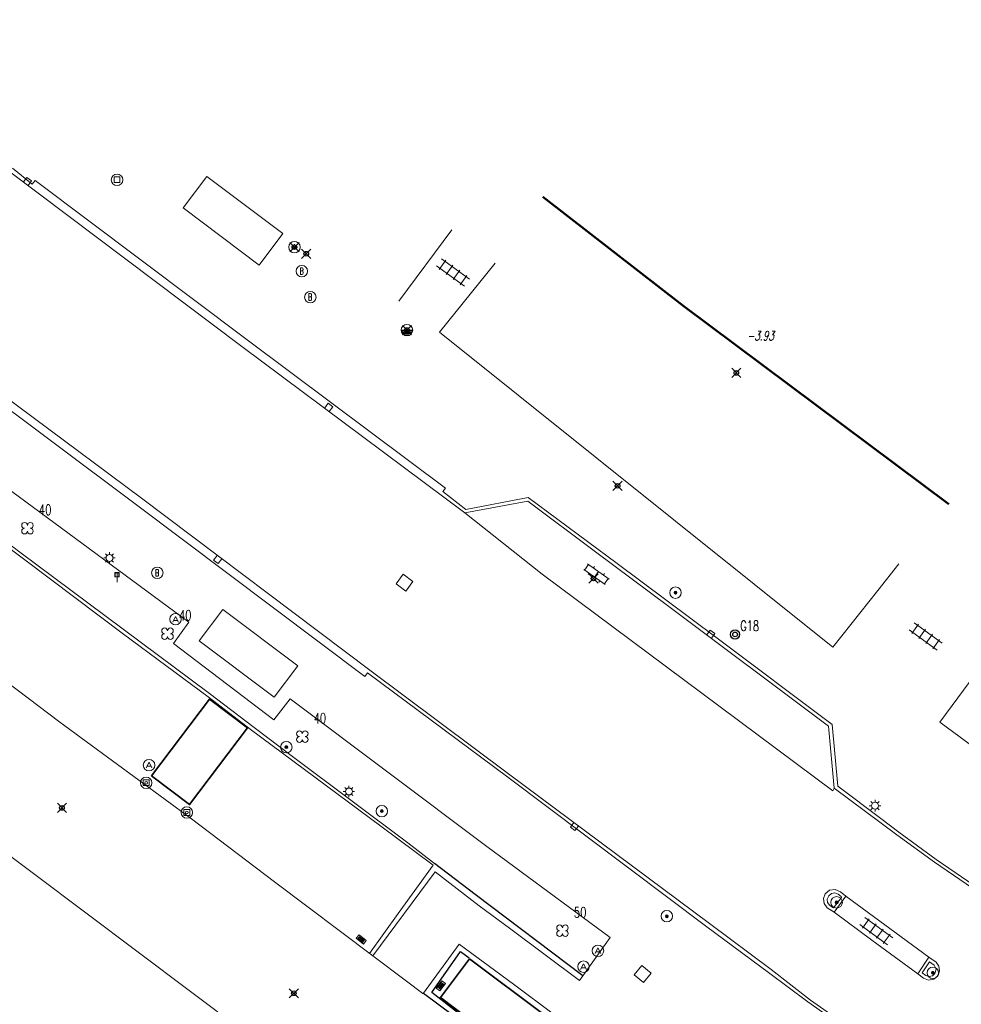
# Model space of a CAD drawing. Header units: metres. Extents: x 113132 to 113925, y 483082 to 483769.
# Tile 24 of 54: x 113443 to 113484, y 483587 to 483629. Entities that reach past the tile are written whole.
import ezdxf
from ezdxf.enums import TextEntityAlignment as Align

# ---------------------------------------------------------------- set-up
doc = ezdxf.new("R2010")
doc.units = ezdxf.units.M
doc.header["$PDMODE"] = 35
doc.header["$PDSIZE"] = 0.2
doc.layers.add('$detailpunten', color=4, linetype='CONTINUOUS')
doc.layers.add('M01_Verzgrslgpnt', color=7, linetype='CONTINUOUS')
for name, color, linetype, lineweight in [('ABRI_abri', 1, 'CONTINUOUS', 18), ('AVBK_afvalbak', 7, 'CONTINUOUS', 18), ('BDIN_informatiebord', 7, 'CONTINUOUS', 18), ('BDVK_verkeersbord', 7, 'CONTINUOUS', 18), ('BOOM_boom', 7, 'CONTINUOUS', 18), ('DRPL_dorpelhoogte', 6, 'CONTINUOUS', 18), ('GBGB_gevel_bijgebouw', 1, 'CONTINUOUS', 35), ('GHGB_gevel_hoofdgebouw', 1, 'CONTINUOUS', 50), ('HTPL_haltepaal', 1, 'CONTINUOUS', 18), ('KASF_kant_asfalt', 7, 'CONTINUOUS', 18), ('KKLI_kant_klinkers', 7, 'CONTINUOUS', 18), ('KLIN_klinkers', 7, 'CONTINUOUS', 18), ('KMUU_muur_kant', 1, 'CONTINUOUS', 25), ('KOLK_straatkolk', 7, 'CONTINUOUS', 18), ('KOVM_kant_overig_materiaal', 6, 'CONTINUOUS', 18), ('KTEG_kant_tegels', 7, 'CONTINUOUS', 18), ('LNTP_lantaarnpaal', 7, 'CONTINUOUS', 18), ('PLHT_paal_hout', 7, 'CONTINUOUS', 18), ('PLST_paal_staal', 7, 'CONTINUOUS', 18), ('RPUT_rioolput_inspectieput', 7, 'CONTINUOUS', 18), ('TGLS_tegels', 7, 'CONTINUOUS', 18), ('TKLK_trottoirkolk', 7, 'CONTINUOUS', 18), ('WAPU_Waterleidingput_afsluiter', 7, 'CONTINUOUS', 18)]:
    doc.layers.add(name, color=color, linetype=linetype, lineweight=lineweight)
doc.layers.add('Defpoints2', color=11, linetype='CONTINUOUS', lineweight=18, plot=False)
doc.styles.add('Romans', font='romans.shx', dxfattribs={"width": 0.7, "height": 2})
doc.styles.get("Standard").update_dxf_attribs({"font": 'romans.shx', "height": 0.9})

# ---------------------------------------------------------------- blocks, each defined once
blk = doc.blocks.new('TGLS-flat-1')
at = {"layer": 'TGLS_tegels'}
for points in [[(-0.309, 0.533), (-0.602, 0.128)], [(-0.497, 0.592), (0.717, -0.289)], [(-0.717, 0.289), (0.497, -0.592)], [(-0.299, -0.092), (-0.005, 0.312)], [(0.005, -0.312), (0.299, 0.092)], [(0.309, -0.533), (0.602, -0.128)]]:
    blk.add_lwpolyline(points, dxfattribs=at)
blk = doc.blocks.new('TGLS-flat-2')
at = {"layer": 'TGLS_tegels'}
for points in [[(-0.309, 0.533), (-0.602, 0.128)], [(-0.497, 0.592), (0.717, -0.289)], [(-0.717, 0.289), (0.497, -0.592)], [(-0.299, -0.092), (-0.005, 0.312)], [(0.005, -0.312), (0.299, 0.092)], [(0.309, -0.533), (0.602, -0.128)]]:
    blk.add_lwpolyline(points, dxfattribs=at)
blk = doc.blocks.new('mvpnt-flat-207')
at = {"layer": '$detailpunten', "linetype": 'Continuous'}
blk.add_point((0, 0), dxfattribs=at)
blk = doc.blocks.new('mvpnt-flat-209')
at = {"layer": '$detailpunten', "linetype": 'Continuous'}
blk.add_point((0, 0), dxfattribs=at)
blk = doc.blocks.new('mvpnt-flat-210')
at = {"layer": '$detailpunten', "linetype": 'Continuous'}
blk.add_point((0, 0), dxfattribs=at)
blk = doc.blocks.new('mvpnt-flat-211')
at = {"layer": '$detailpunten', "linetype": 'Continuous'}
blk.add_point((0, 0), dxfattribs=at)
blk = doc.blocks.new('mvpnt-flat-238')
at = {"layer": '$detailpunten', "linetype": 'Continuous'}
blk.add_point((0, 0), dxfattribs=at)
blk = doc.blocks.new('mvpnt-flat-239')
at = {"layer": '$detailpunten', "linetype": 'Continuous'}
blk.add_point((0, 0), dxfattribs=at)
blk = doc.blocks.new('mvpnt-flat-240')
at = {"layer": '$detailpunten', "linetype": 'Continuous'}
blk.add_point((0, 0), dxfattribs=at)
blk = doc.blocks.new('mvpnt-flat-243')
at = {"layer": '$detailpunten', "linetype": 'Continuous'}
blk.add_point((0, 0), dxfattribs=at)
blk = doc.blocks.new('AVBK-flat-1')
at = {"layer": 'AVBK_afvalbak'}
for points in [[(-0.125, -0.125), (0, 0.125), (0.125, -0.125)], [(-0.087, -0.05), (0.087, -0.05)]]:
    blk.add_lwpolyline(points, dxfattribs=at)
for start, end in [(0, 180), (180, 0)]:
    blk.add_arc((0, 0), 0.25, start, end, dxfattribs=at)
blk = doc.blocks.new('KOLK-flat-3')
at = {"layer": 'KOLK_straatkolk'}
for p, q in [((-0.2, -0.099), (0.041, 0.22)), ((0.05, 0.15), (-0.13, -0.09)), ((0.09, 0.12), (-0.09, -0.12)), ((0.13, 0.09), (-0.05, -0.15)), ((0.2, 0.099), (-0.041, -0.22)), ((0.041, 0.22), (0.2, 0.099)), ((-0.041, -0.22), (-0.2, -0.099))]:
    blk.add_line(p, q, dxfattribs=at)
blk = doc.blocks.new('BOOM-flat-298')
at = {"layer": 'BOOM_boom'}
for centre, start, end in [((-0.125, 0.125), 0, 270), ((-0.125, -0.125), 90, 0), ((0.125, 0.125), 270, 180), ((0.125, -0.125), 180, 90)]:
    blk.add_arc(centre, 0.125, start, end, dxfattribs=at)
at = {"layer": 'BOOM_boom', "style": 'Romans', "width": 0.7}
for tag, p in [('STAMDIAMETER', (0.5, 0.575)), ('KRUINDIAMETER', (0.5, -0.175)), ('SOORT', (0.5, -0.875))]:
    blk.add_attdef(tag, p, '', height=0.45, dxfattribs=at)
blk = doc.blocks.new('BOOM-flat-299')
at = {"layer": 'BOOM_boom'}
for centre, start, end in [((-0.125, 0.125), 0, 270), ((-0.125, -0.125), 90, 0), ((0.125, 0.125), 270, 180), ((0.125, -0.125), 180, 90)]:
    blk.add_arc(centre, 0.125, start, end, dxfattribs=at)
at = {"layer": 'BOOM_boom', "style": 'Romans', "width": 0.7}
for tag, p in [('STAMDIAMETER', (0.5, 0.575)), ('KRUINDIAMETER', (0.5, -0.175)), ('SOORT', (0.5, -0.875))]:
    blk.add_attdef(tag, p, '', height=0.45, dxfattribs=at)
blk = doc.blocks.new('WAPU-flat-19')
at = {"layer": 'WAPU_Waterleidingput_afsluiter'}
blk.add_lwpolyline([(-0.25, 0), (0.25, 0), (0.225, -0.05), (-0.225, -0.05), (-0.2, -0.1), (0.2, -0.1), (0.175, -0.15), (-0.175, -0.15), (-0.1, -0.2), (0.1, -0.2), (0, -0.25)], dxfattribs=at)
for start, end in [(90, 270), (270, 90)]:
    blk.add_arc((0, 0), 0.25, start, end, dxfattribs=at)
blk = doc.blocks.new('LNTP-flat-113')
at = {"layer": 'LNTP_lantaarnpaal'}
for points in [[(-0.25, 0), (-0.15, 0)], [(-0.177, 0.177), (-0.106, 0.106)], [(0, 0.25), (0, 0.15)], [(0.177, 0.177), (0.106, 0.106)], [(0.25, 0), (0.15, 0)], [(-0.177, -0.177), (-0.106, -0.106)], [(0, -0.25), (0, -0.15)], [(0.177, -0.177), (0.106, -0.106)]]:
    blk.add_lwpolyline(points, dxfattribs=at)
blk.add_circle((0, 0), 0.15, dxfattribs=at)
blk = doc.blocks.new('BDVK-flat-53')
at = {"layer": 'BDVK_verkeersbord'}
for points in [[(-0.062, 0), (0.062, 0)], [(-0.057, 0.025), (0.057, 0.025)], [(-0.038, 0.05), (0.038, 0.05)], [(-0.057, -0.025), (0.057, -0.025)], [(-0.038, -0.05), (0.038, -0.05)]]:
    blk.add_lwpolyline(points, dxfattribs=at)
for radius in [0.25, 0.0625]:
    blk.add_circle((0, 0), radius, dxfattribs=at)
blk = doc.blocks.new('BDVK-flat-54')
at = {"layer": 'BDVK_verkeersbord'}
for points in [[(-0.062, 0), (0.062, 0)], [(-0.057, 0.025), (0.057, 0.025)], [(-0.038, 0.05), (0.038, 0.05)], [(-0.057, -0.025), (0.057, -0.025)], [(-0.038, -0.05), (0.038, -0.05)]]:
    blk.add_lwpolyline(points, dxfattribs=at)
for radius in [0.25, 0.0625]:
    blk.add_circle((0, 0), radius, dxfattribs=at)
blk = doc.blocks.new('KOLK-flat-97')
at = {"layer": 'KOLK_straatkolk'}
for p, q in [((-0.219, 0.046), (-0.095, 0.203)), ((0.095, -0.203), (-0.219, 0.046)), ((0.086, -0.132), (-0.149, 0.054)), ((0.118, -0.093), (-0.118, 0.093)), ((-0.095, 0.203), (0.219, -0.046)), ((0.149, -0.054), (-0.086, 0.132)), ((0.219, -0.046), (0.095, -0.203))]:
    blk.add_line(p, q, dxfattribs=at)
blk = doc.blocks.new('RPUT-flat-56')
at = {"layer": 'RPUT_rioolput_inspectieput'}
for p, q in [((-0.038, 0.369), (-0.369, -0.038)), ((0.369, 0.038), (-0.038, 0.369)), ((0.038, -0.369), (0.369, 0.038)), ((-0.369, -0.038), (0.038, -0.369))]:
    blk.add_line(p, q, dxfattribs=at)
blk = doc.blocks.new('BDVK-flat-56')
at = {"layer": 'BDVK_verkeersbord'}
for points in [[(-0.062, 0), (0.062, 0)], [(-0.057, 0.025), (0.057, 0.025)], [(-0.038, 0.05), (0.038, 0.05)], [(-0.057, -0.025), (0.057, -0.025)], [(-0.038, -0.05), (0.038, -0.05)]]:
    blk.add_lwpolyline(points, dxfattribs=at)
for radius in [0.25, 0.0625]:
    blk.add_circle((0, 0), radius, dxfattribs=at)
blk = doc.blocks.new('AVBK-flat-20')
at = {"layer": 'AVBK_afvalbak'}
for points in [[(-0.125, -0.125), (0, 0.125), (0.125, -0.125)], [(-0.087, -0.05), (0.087, -0.05)]]:
    blk.add_lwpolyline(points, dxfattribs=at)
for start, end in [(0, 180), (180, 0)]:
    blk.add_arc((0, 0), 0.25, start, end, dxfattribs=at)
blk = doc.blocks.new('AVBK-flat-21')
at = {"layer": 'AVBK_afvalbak'}
for points in [[(-0.125, -0.125), (0, 0.125), (0.125, -0.125)], [(-0.087, -0.05), (0.087, -0.05)]]:
    blk.add_lwpolyline(points, dxfattribs=at)
for start, end in [(0, 180), (180, 0)]:
    blk.add_arc((0, 0), 0.25, start, end, dxfattribs=at)
blk = doc.blocks.new('TKLK-flat-105')
at = {"layer": 'TKLK_trottoirkolk'}
for points in [[(-0.1, 0.074), (-0.249, -0.126)], [(-0.249, -0.126), (-0.05, -0.275)], [(-0.05, -0.275), (0.1, -0.075)]]:
    blk.add_lwpolyline(points, dxfattribs=at)
blk = doc.blocks.new('TKLK-flat-106')
at = {"layer": 'TKLK_trottoirkolk'}
for points in [[(-0.099, 0.075), (-0.25, -0.124)], [(-0.25, -0.124), (-0.052, -0.274)], [(-0.052, -0.274), (0.1, -0.075)]]:
    blk.add_lwpolyline(points, dxfattribs=at)
blk = doc.blocks.new('PLHT-flat-18')
at = {"layer": 'PLHT_paal_hout'}
blk.add_lwpolyline([(-0.125, -0.125), (0.125, -0.125), (0.125, 0.125), (-0.125, 0.125), (-0.125, -0.125)], dxfattribs=at)
for radius in [0.25, 0.0625]:
    blk.add_circle((0, 0), radius, dxfattribs=at)
blk = doc.blocks.new('PLHT-flat-19')
at = {"layer": 'PLHT_paal_hout'}
blk.add_lwpolyline([(-0.125, -0.125), (0.125, -0.125), (0.125, 0.125), (-0.125, 0.125), (-0.125, -0.125)], dxfattribs=at)
for radius in [0.25, 0.0625]:
    blk.add_circle((0, 0), radius, dxfattribs=at)
blk = doc.blocks.new('PLST-flat-14')
at = {"layer": 'PLST_paal_staal'}
blk.add_lwpolyline([(-0.125, -0.125), (0.125, -0.125), (0.125, 0.125), (-0.125, 0.125), (-0.125, -0.125)], dxfattribs=at)
blk.add_circle((0, 0), 0.25, dxfattribs=at)
blk = doc.blocks.new('AVBK-flat-23')
at = {"layer": 'AVBK_afvalbak'}
for points in [[(-0.125, -0.125), (0, 0.125), (0.125, -0.125)], [(-0.087, -0.05), (0.087, -0.05)]]:
    blk.add_lwpolyline(points, dxfattribs=at)
for start, end in [(0, 180), (180, 0)]:
    blk.add_arc((0, 0), 0.25, start, end, dxfattribs=at)
blk = doc.blocks.new('HTPL-flat-3')
at = {"layer": 'HTPL_haltepaal'}
blk.add_circle((0, 0), 0.25, dxfattribs=at)
at = {"layer": 'HTPL_haltepaal', "width": 0.666667}
blk.add_text('B', height=0.3, dxfattribs=at).set_placement((-0.096, -0.15))
blk = doc.blocks.new('HTPL-flat-4')
at = {"layer": 'HTPL_haltepaal'}
blk.add_circle((0, 0), 0.25, dxfattribs=at)
at = {"layer": 'HTPL_haltepaal', "width": 0.666667}
blk.add_text('B', height=0.3, dxfattribs=at).set_placement((-0.096, -0.15))
blk = doc.blocks.new('TGLS-flat-30')
at = {"layer": 'TGLS_tegels'}
for points in [[(-0.307, 0.534), (-0.602, 0.13)], [(0.716, -0.291), (-0.495, 0.594)], [(0.495, -0.594), (-0.716, 0.291)], [(-0.004, 0.312), (-0.299, -0.091)], [(0.299, 0.091), (0.004, -0.312)], [(0.307, -0.534), (0.602, -0.13)]]:
    blk.add_lwpolyline(points, dxfattribs=at)
blk = doc.blocks.new('BDVK-flat-58')
at = {"layer": 'BDVK_verkeersbord'}
for points in [[(-0.062, 0), (0.062, 0)], [(-0.057, 0.025), (0.057, 0.025)], [(-0.038, 0.05), (0.038, 0.05)], [(-0.057, -0.025), (0.057, -0.025)], [(-0.038, -0.05), (0.038, -0.05)]]:
    blk.add_lwpolyline(points, dxfattribs=at)
for radius in [0.25, 0.0625]:
    blk.add_circle((0, 0), radius, dxfattribs=at)
blk = doc.blocks.new('BDVK-flat-59')
at = {"layer": 'BDVK_verkeersbord'}
for points in [[(-0.062, 0), (0.062, 0)], [(-0.057, 0.025), (0.057, 0.025)], [(-0.038, 0.05), (0.038, 0.05)], [(-0.057, -0.025), (0.057, -0.025)], [(-0.038, -0.05), (0.038, -0.05)]]:
    blk.add_lwpolyline(points, dxfattribs=at)
for radius in [0.25, 0.0625]:
    blk.add_circle((0, 0), radius, dxfattribs=at)
blk = doc.blocks.new('LNTP-flat-116')
at = {"layer": 'LNTP_lantaarnpaal'}
for points in [[(-0.25, 0), (-0.15, 0)], [(-0.177, 0.177), (-0.106, 0.106)], [(0, 0.25), (0, 0.15)], [(0.177, 0.177), (0.106, 0.106)], [(0.25, 0), (0.15, 0)], [(-0.177, -0.177), (-0.106, -0.106)], [(0, -0.25), (0, -0.15)], [(0.177, -0.177), (0.106, -0.106)]]:
    blk.add_lwpolyline(points, dxfattribs=at)
blk.add_circle((0, 0), 0.15, dxfattribs=at)
blk = doc.blocks.new('TKLK-flat-110')
at = {"layer": 'TKLK_trottoirkolk'}
for points in [[(0.049, 0.275), (-0.1, 0.075)], [(0.249, 0.126), (0.049, 0.275)], [(0.1, -0.074), (0.249, 0.126)]]:
    blk.add_lwpolyline(points, dxfattribs=at)
blk = doc.blocks.new('BDVK-flat-60')
at = {"layer": 'BDVK_verkeersbord'}
for points in [[(-0.062, 0), (0.062, 0)], [(-0.057, 0.025), (0.057, 0.025)], [(-0.038, 0.05), (0.038, 0.05)], [(-0.057, -0.025), (0.057, -0.025)], [(-0.038, -0.05), (0.038, -0.05)]]:
    blk.add_lwpolyline(points, dxfattribs=at)
for radius in [0.25, 0.0625]:
    blk.add_circle((0, 0), radius, dxfattribs=at)
blk = doc.blocks.new('KLIN-flat-28')
at = {"layer": 'KLIN_klinkers'}
for p, q in [((-0.385, 0.365), (-0.213, 0.611)), ((0.687, -0.022), (-0.254, 0.639)), ((0.002, 0.46), (0.045, 0.521)), ((0.514, -0.267), (-0.426, 0.394)), ((-0.234, 0.167), (-0.191, 0.229)), ((0.044, 0.063), (0.217, 0.309)), ((0.431, 0.158), (0.474, 0.219)), ((0.474, -0.239), (0.646, 0.007)), ((0.236, -0.163), (0.279, -0.102))]:
    blk.add_line(p, q, dxfattribs=at)
blk = doc.blocks.new('BDIN-flat-2')
at = {"layer": 'BDIN_informatiebord'}
for p, q in [((0.012, 0.383), (-0.012, 0.383)), ((0.012, 0.255), (-0.012, 0.255)), ((0, 0.383), (0, 0.255)), ((0, 0.225), (0, 0))]:
    blk.add_line(p, q, dxfattribs=at)
for points in [[(0.094, 0.412), (-0.094, 0.412), (-0.094, 0.225), (0.094, 0.225)], [(0.084, 0.403), (-0.084, 0.403), (-0.084, 0.235), (0.084, 0.235)]]:
    blk.add_lwpolyline(points, close=True, dxfattribs=at)
blk = doc.blocks.new('RPUT-flat-64')
at = {"layer": 'RPUT_rioolput_inspectieput'}
for p, q in [((-0.055, 0.367), (-0.367, -0.055)), ((0.367, 0.055), (-0.055, 0.367)), ((0.055, -0.367), (0.367, 0.055)), ((-0.367, -0.055), (0.055, -0.367))]:
    blk.add_line(p, q, dxfattribs=at)
blk = doc.blocks.new('TKLK-flat-111')
at = {"layer": 'TKLK_trottoirkolk'}
for points in [[(0.049, 0.275), (-0.1, 0.075)], [(0.249, 0.126), (0.049, 0.275)], [(0.1, -0.074), (0.249, 0.126)]]:
    blk.add_lwpolyline(points, dxfattribs=at)
blk = doc.blocks.new('TKLK-flat-112')
at = {"layer": 'TKLK_trottoirkolk'}
for points in [[(0.049, 0.275), (-0.1, 0.075)], [(0.249, 0.126), (0.049, 0.275)], [(0.1, -0.074), (0.249, 0.126)]]:
    blk.add_lwpolyline(points, dxfattribs=at)
blk = doc.blocks.new('LNTP-flat-133')
at = {"layer": 'LNTP_lantaarnpaal'}
for points in [[(-0.25, 0), (-0.15, 0)], [(-0.177, 0.177), (-0.106, 0.106)], [(0, 0.25), (0, 0.15)], [(0.177, 0.177), (0.106, 0.106)], [(0.25, 0), (0.15, 0)], [(-0.177, -0.177), (-0.106, -0.106)], [(0, -0.25), (0, -0.15)], [(0.177, -0.177), (0.106, -0.106)]]:
    blk.add_lwpolyline(points, dxfattribs=at)
blk.add_circle((0, 0), 0.15, dxfattribs=at)
blk = doc.blocks.new('HTPL-flat-5')
at = {"layer": 'HTPL_haltepaal'}
blk.add_circle((0, 0), 0.25, dxfattribs=at)
at = {"layer": 'HTPL_haltepaal', "width": 0.666667}
blk.add_text('B', height=0.3, dxfattribs=at).set_placement((-0.096, -0.15))
blk = doc.blocks.new('AVBK-flat-29')
at = {"layer": 'AVBK_afvalbak'}
for points in [[(-0.125, -0.125), (0, 0.125), (0.125, -0.125)], [(-0.087, -0.05), (0.087, -0.05)]]:
    blk.add_lwpolyline(points, dxfattribs=at)
for start, end in [(0, 180), (180, 0)]:
    blk.add_arc((0, 0), 0.25, start, end, dxfattribs=at)
blk = doc.blocks.new('BOOM-flat-316')
at = {"layer": 'BOOM_boom'}
for centre, start, end in [((-0.125, 0.125), 0, 270), ((-0.125, -0.125), 90, 0), ((0.125, 0.125), 270, 180), ((0.125, -0.125), 180, 90)]:
    blk.add_arc(centre, 0.125, start, end, dxfattribs=at)
at = {"layer": 'BOOM_boom', "style": 'Romans', "width": 0.7}
for tag, p in [('STAMDIAMETER', (0.5, 0.575)), ('KRUINDIAMETER', (0.5, -0.175)), ('SOORT', (0.5, -0.875))]:
    blk.add_attdef(tag, p, '', height=0.45, dxfattribs=at)
blk = doc.blocks.new('BOOM-flat-317')
at = {"layer": 'BOOM_boom'}
for centre, start, end in [((-0.125, 0.125), 0, 270), ((-0.125, -0.125), 90, 0), ((0.125, 0.125), 270, 180), ((0.125, -0.125), 180, 90)]:
    blk.add_arc(centre, 0.125, start, end, dxfattribs=at)
at = {"layer": 'BOOM_boom', "style": 'Romans', "width": 0.7}
for tag, p in [('STAMDIAMETER', (0.5, 0.575)), ('KRUINDIAMETER', (0.5, -0.175)), ('SOORT', (0.5, -0.875))]:
    blk.add_attdef(tag, p, '', height=0.45, dxfattribs=at)
blk = doc.blocks.new('GPVZ-flat-18')
at = {"layer": 'M01_Verzgrslgpnt', "color": 7}
blk.add_circle((0, 0), 0.2, dxfattribs=at)
at = {"layer": 'M01_Verzgrslgpnt', "color": 1}
blk.add_circle((0, 0), 0.1, dxfattribs=at)
at = {"layer": 'M01_Verzgrslgpnt', "color": 7, "style": 'Romans', "width": 0.7}
for tag, p in [('PNUM', (0.225, 0.15)), ('OMSCHRIJVING', (0.225, -0.5))]:
    blk.add_attdef(tag, p, '', height=0.45, dxfattribs=at)

msp = doc.modelspace()

# ---------------------------------------------------------------- linework, layer by layer
at = {"layer": 'ABRI_abri'}
for points in [[(113453.406, 483618.786), (113450.104, 483621.272), (113451.135, 483622.642), (113454.438, 483620.156), (113453.406, 483618.786)], [(113451.825, 483603.814), (113455.085, 483601.361), (113454.059, 483599.996), (113450.798, 483602.449), (113451.825, 483603.814)]]:
    msp.add_lwpolyline(points, dxfattribs=at)
at = {"layer": 'GBGB_gevel_bijgebouw'}
for points in [[(113448.728, 483596.578), (113451.243, 483599.912), (113452.891, 483598.669), (113450.376, 483595.335), (113448.728, 483596.578)], [(113462.556, 483588.633), (113465.84, 483586.161), (113464.571, 483584.475), (113461.287, 483586.948), (113462.556, 483588.633)]]:
    msp.add_lwpolyline(points, dxfattribs=at)
at = {"layer": 'GHGB_gevel_hoofdgebouw'}
msp.add_lwpolyline([(113465.735, 483621.75), (113471.835, 483617.032), (113483.397, 483608.396)], dxfattribs=at)
at = {"layer": 'KASF_kant_asfalt'}
for points in [[(113412.982, 483629.126, 0), (113410.549, 483625.813, 0), (113410.401, 483625.455, 0), (113410.391, 483625.068, 0), (113410.518, 483624.705, 0), (113410.766, 483624.411, 0), (113411.576, 483623.773, 0), (113421.301, 483616.551, 0), (113429.919, 483610.063, 0), (113439.158, 483603.133, 0), (113444.743, 483598.917, 0)], [(113442.568, 483622.839, 0), (113452.657, 483615.249, 0), (113462.352, 483608.015, 0), (113465.705, 483605.355, 0), (113472.658, 483600.183, 0), (113478.349, 483595.93, 0), (113478.417, 483596.045, 0), (113481.133, 483594.025, 0), (113482.78, 483592.832, 0), (113485.248, 483591.131, 0), (113496.424, 483583.628, 0), (113502.68, 483579.413, 0), (113512.32, 483572.918, 0), (113515.062, 483571.062, 0), (113516.412, 483570.142, 0)], [(113401.359, 483613.44, 0), (113403.846, 483616.863, 0), (113405.816, 483619.34, 0), (113406.092, 483619.599, 0), (113406.445, 483619.735, 0), (113406.816, 483619.732, 0), (113407.16, 483619.593, 0), (113407.755, 483619.169, 0), (113408.699, 483618.472, 0), (113417.312, 483612.022, 0), (113425.492, 483605.879, 0), (113435.771, 483598.197, 0), (113443.587, 483592.332, 0), (113452.697, 483585.496, 0)], [(113436.683, 483617.301, 0), (113438.851, 483615.668, 0), (113448.287, 483608.653, 0), (113458.216, 483601.182, 0), (113464.244, 483596.674, 0), (113472.993, 483590.16, 0)], [(113450.458, 483594.714, 0), (113444.743, 483598.917, 0)], [(113458.342, 483588.76, 0), (113454.076, 483591.972, 0), (113450.458, 483594.714, 0)], [(113478.405, 483590.655, 0), (113478.105, 483590.851, 0), (113477.976, 483591.028, 0), (113477.946, 483591.246, 0), (113478.023, 483591.451, 0), (113478.214, 483591.607, 0), (113478.459, 483591.638, 0), (113478.682, 483591.534, 0), (113478.916, 483591.356, 0), (113478.405, 483590.655, 0)], [(113478.916, 483591.356, 0), (113482.529, 483588.7, 0), (113482.842, 483588.479, 0), (113482.963, 483588.311, 0), (113482.994, 483588.105, 0), (113482.928, 483587.908, 0), (113482.921, 483587.897, 0), (113482.913, 483587.886, 0), (113482.737, 483587.74, 0), (113482.511, 483587.702, 0), (113482.296, 483587.781, 0), (113482.048, 483587.969, 0)], [(113480.041, 483589.442, 0), (113478.405, 483590.655, 0)], [(113475.667, 483588.171, 0), (113472.993, 483590.16, 0)], [(113482.048, 483587.969, 0), (113480.041, 483589.442, 0)], [(113458.342, 483588.76, 0), (113459.808, 483587.656, 0), (113460.526, 483587.114, 0)], [(113482.048, 483587.969, 0), (113482.529, 483588.7, 0)], [(113475.667, 483588.171, 0), (113477.382, 483586.825, 0), (113479.694, 483585.212, 0), (113492.842, 483576.404, 0), (113506.923, 483566.878, 0), (113515.446, 483561.158, 0), (113516.193, 483560.609, 0), (113516.843, 483559.948, 0), (113517.379, 483559.192, 0), (113517.699, 483558.575, 0), (113517.942, 483557.924, 0), (113518.106, 483557.249, 0)]]:
    msp.add_polyline3d(points, dxfattribs=at)
at = {"layer": 'KKLI_kant_klinkers'}
for points in [[(113411.576, 483623.773, 0), (113411.78, 483623.681, 0), (113412.003, 483623.666, 0), (113412.236, 483623.739, 0), (113412.423, 483623.896, 0), (113414.729, 483627.067, 0), (113414.997, 483627.09, 0), (113422.143, 483621.784, 0), (113432.668, 483613.968, 0), (113441.082, 483607.573, 0), (113447.499, 483602.745, 0), (113451.181, 483600.016, 0)], [(113465.088, 483608.529, 0), (113462.352, 483608.015, 0)], [(113465.088, 483608.529, 0), (113468.035, 483606.32, 0), (113471.219, 483603.943, 0), (113478.164, 483598.745, 0), (113478.417, 483596.045, 0)], [(113453.018, 483598.614, 0), (113451.181, 483600.016, 0)], [(113453.018, 483598.614, 0), (113458.689, 483594.389, 0), (113460.978, 483592.706, 0), (113459.445, 483590.602, 0), (113458.204, 483588.865, 0)]]:
    msp.add_polyline3d(points, dxfattribs=at)
at = {"layer": 'KMUU_muur_kant'}
for points in [[(113467.487, 483587.891, 0), (113462.791, 483591.418, 0), (113461.036, 483592.776, 0)], [(113460.547, 483587.142, 0), (113463.102, 483585.232, 0), (113462.356, 483584.197, 0), (113461.667, 483583.069, 0), (113461.098, 483581.857, 0), (113462.258, 483581.32, 0), (113462.335, 483581.498, 0), (113461.343, 483581.975, 0), (113461.911, 483583.021, 0), (113462.578, 483584.067, 0), (113463.411, 483585.222, 0), (113460.907, 483587.167, 0), (113462.163, 483588.949, 0), (113462.532, 483588.667, 0)]]:
    msp.add_polyline3d(points, dxfattribs=at)
at = {"layer": 'KOVM_kant_overig_materiaal'}
for points in [[(113451.246, 483600.165, 0), (113442.994, 483606.31, 0), (113434.16, 483613.032, 0), (113424.168, 483620.51, 0), (113414.832, 483627.42, 0), (113412.312, 483623.994, 0), (113412.174, 483623.863, 0), (113411.995, 483623.799, 0), (113411.806, 483623.815, 0), (113411.64, 483623.907, 0), (113410.84, 483624.531, 0), (113410.616, 483624.804, 0), (113410.516, 483625.143, 0), (113410.543, 483625.445, 0), (113410.67, 483625.72, 0), (113413.171, 483629.148, 0)], [(113442.685, 483623.003, 0), (113443.536, 483622.304, 0), (113443.659, 483622.468, 0), (113452.883, 483615.536, 0), (113456.565, 483612.79, 0), (113461.504, 483609.084, 0), (113461.391, 483608.946, 0), (113462.388, 483608.155, 0), (113465.104, 483608.681, 0), (113468.97, 483605.814, 0), (113473.257, 483602.615, 0), (113478.316, 483598.813, 0), (113478.567, 483596.134, 0), (113480.443, 483594.731, 0), (113481.218, 483594.14, 0), (113482.851, 483592.94, 0), (113484.501, 483591.822, 0)], [(113436.576, 483617.192, 0), (113439.824, 483614.776, 0), (113441.068, 483613.826, 0), (113440.956, 483613.682, 0), (113448.072, 483608.368, 0), (113457.993, 483600.903, 0), (113458.12, 483601.057, 0), (113464.213, 483596.524, 0), (113472.878, 483590.019, 0)], [(113453.185, 483598.684, 0), (113451.246, 483600.165, 0)], [(113461.036, 483592.776, 0), (113459.867, 483593.675, 0), (113454.85, 483597.422, 0), (113453.185, 483598.684, 0)], [(113478.733, 483591.293, 0), (113478.376, 483590.848, 0), (113478.219, 483590.943, 0), (113478.126, 483591.071, 0), (113478.109, 483591.228, 0), (113478.171, 483591.373, 0), (113478.291, 483591.467, 0), (113478.442, 483591.492, 0), (113478.587, 483591.442, 0), (113478.721, 483591.334, 0), (113478.733, 483591.293, 0)], [(113475.559, 483588.035, 0), (113472.878, 483590.019, 0)], [(113482.556, 483588.501, 0), (113482.758, 483588.355, 0), (113482.841, 483588.178, 0), (113482.792, 483587.988, 0), (113482.68, 483587.892, 0), (113482.535, 483587.863, 0), (113482.395, 483587.909, 0), (113482.23, 483588.021, 0), (113482.556, 483588.501, 0)], [(113475.559, 483588.035, 0), (113477.266, 483586.753, 0), (113478.788, 483585.681, 0), (113479.656, 483585.098, 0), (113480.471, 483584.523, 0), (113490.748, 483577.619, 0), (113501.347, 483570.465, 0), (113510.778, 483564.065, 0), (113515.404, 483561.008, 0), (113516.018, 483560.558, 0), (113516.567, 483560.031, 0), (113517.042, 483559.436, 0), (113517.436, 483558.783, 0), (113517.74, 483558.083, 0), (113517.949, 483557.349, 0)]]:
    msp.add_polyline3d(points, dxfattribs=at)
at = {"layer": 'KTEG_kant_tegels'}
for points in [[(113415.243, 483629.454, 0), (113418.043, 483627.363, 0), (113426.158, 483621.303, 0), (113434.339, 483615.142, 0), (113442.654, 483608.944, 0), (113450.341, 483603.27, 0)], [(113449.673, 483602.331, 0), (113450.341, 483603.27, 0)], [(113449.673, 483602.331, 0), (113454.039, 483599.016, 0), (113454.758, 483599.927, 0), (113463.301, 483593.506, 0), (113468.662, 483589.551, 0), (113467.487, 483587.891, 0), (113467.342, 483587.686, 0), (113464.295, 483589.968, 0), (113462.965, 483590.938, 0), (113461.063, 483592.405, 0), (113458.342, 483588.76, 0)], [(113460.526, 483587.114, 0), (113460.547, 483587.142, 0), (113462.107, 483589.261, 0), (113464.472, 483587.531, 0), (113466.253, 483586.197, 0), (113466.611, 483585.928, 0)]]:
    msp.add_polyline3d(points, dxfattribs=at)
at = {"layer": 'KTEG_kant_tegels', "linetype": 'Continuous'}
for points in [[(113461.785, 483620.322, 0), (113459.484, 483617.221, 0)], [(113478.352, 483602.174, 0), (113461.254, 483615.871, 0), (113463.666, 483618.872, 0)], [(113481.217, 483605.798, 0), (113480.303, 483604.646, 0), (113478.352, 483602.174, 0)], [(113492.422, 483591.974, 0), (113483.011, 483598.917, 0), (113485.594, 483602.418, 0)]]:
    msp.add_polyline3d(points, dxfattribs=at)

# ---------------------------------------------------------------- block references
at = {"layer": 'Defpoints2'}
for name, p in [('TKLK-flat-112', (113443.258, 483622.326)), ('PLST-flat-14', (113447.225, 483622.495)), ('AVBK-flat-23', (113454.938, 483619.564)), ('mvpnt-flat-209', (113454.938, 483619.564)), ('mvpnt-flat-238', (113455.453, 483619.28)), ('HTPL-flat-3', (113455.261, 483618.523)), ('TGLS-flat-1', (113461.837, 483618.468)), ('HTPL-flat-4', (113455.629, 483617.395)), ('WAPU-flat-19', (113459.831, 483615.961)), ('mvpnt-flat-239', (113459.831, 483615.961)), ('mvpnt-flat-243', (113474.156, 483614.1)), ('TKLK-flat-111', (113456.355, 483612.502)), ('mvpnt-flat-240', (113468.99, 483609.19)), ('LNTP-flat-133', (113446.896, 483606.055)), ('TKLK-flat-106', (113451.675, 483606.086)), ('HTPL-flat-5', (113448.976, 483605.407)), ('KLIN-flat-28', (113467.943, 483605.162)), ('BDIN-flat-2', (113447.224, 483605.004)), ('RPUT-flat-64', (113459.727, 483604.981)), ('mvpnt-flat-207', (113467.943, 483605.162)), ('BDVK-flat-60', (113471.512, 483604.547)), ('AVBK-flat-29', (113449.77, 483603.391)), ('TKLK-flat-110', (113472.971, 483602.64)), ('TGLS-flat-2', (113482.39, 483602.644)), ('BDVK-flat-53', (113454.586, 483597.832)), ('AVBK-flat-1', (113448.617, 483597.049)), ('PLHT-flat-19', (113448.491, 483596.281)), ('LNTP-flat-113', (113457.307, 483595.902)), ('mvpnt-flat-211', (113444.828, 483595.19)), ('PLHT-flat-18', (113450.261, 483594.991)), ('BDVK-flat-54', (113458.74, 483595.05)), ('LNTP-flat-116', (113480.187, 483595.286)), ('TKLK-flat-105', (113467.189, 483594.477)), ('BDVK-flat-58', (113478.517, 483591.084)), ('BDVK-flat-56', (113471.134, 483590.48)), ('TGLS-flat-30', (113480.241, 483589.833)), ('KOLK-flat-97', (113457.843, 483589.474)), ('AVBK-flat-20', (113468.138, 483588.979)), ('AVBK-flat-21', (113467.511, 483588.288)), ('RPUT-flat-56', (113470.08, 483587.974)), ('BDVK-flat-59', (113482.698, 483588.022)), ('KOLK-flat-3', (113461.303, 483587.455)), ('mvpnt-flat-210', (113454.912, 483587.131))]:
    msp.add_blockref(name, p, dxfattribs=at)
for name, p, values in [('BOOM-flat-317', (113443.328, 483607.347), {'STAMDIAMETER': '40'}), ('BOOM-flat-316', (113449.419, 483602.763), {'STAMDIAMETER': '40'}), ('GPVZ-flat-18', (113474.1, 483602.73), {'PNUM': 'G18'}), ('BOOM-flat-299', (113455.279, 483598.289), {'STAMDIAMETER': '40'}), ('BOOM-flat-298', (113466.595, 483589.85), {'STAMDIAMETER': '50'})]:
    msp.add_blockref(name, p, dxfattribs=at).add_auto_attribs(values)

# ---------------------------------------------------------------- texts
at = {"layer": 'DRPL_dorpelhoogte', "oblique": 15, "width": 0.7125}
msp.add_text('-3.93', height=0.4, dxfattribs=at).set_placement((113475.201, 483615.512), align=Align.CENTER)

doc.saveas('drawing.dxf')
